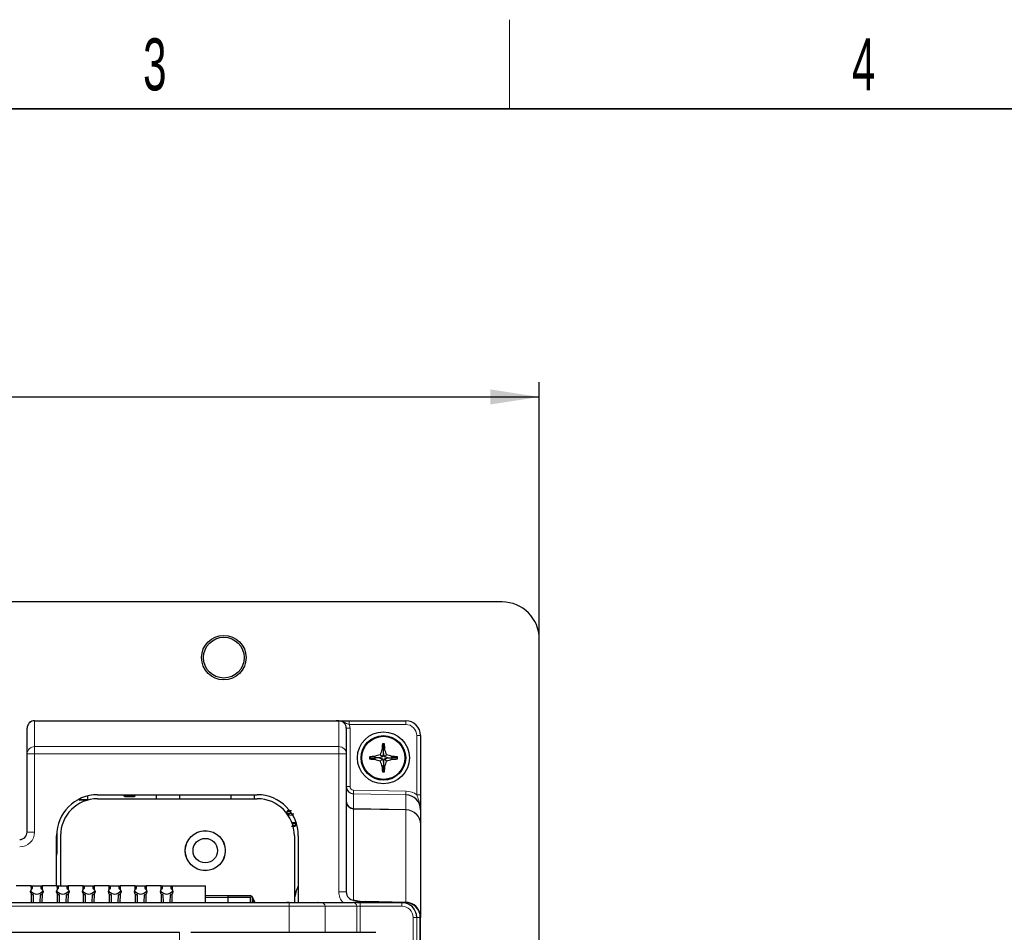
# Model space of a CAD drawing. Header units: millimetres. Extents: x 5 to 418, y 2 to 292.
# Tile 30 of 36: x 136 to 203, y 227 to 288. Entities that reach past the tile are written whole.
import ezdxf

# ---------------------------------------------------------------- set-up
doc = ezdxf.new("R2010")
doc.units = ezdxf.units.MM
doc.layers.add('SLD-0', color=7, linetype='Continuous')
doc.styles.add('SLDTEXTSTYLE0', font='TXT', dxfattribs={"width": 0.605})
doc.dimstyles.new('SLDDIMSTYLE0', dxfattribs={"dimtxt": 3.5, "dimasz": 3.302, "dimexe": 0, "dimexo": 0.0625, "dimgap": 0.875, "dimtad": 1, "dimlfac": 2, "dimrnd": 1e-09, "dimzin": 12, "dimdsep": 46, "dimtxsty": 'SLDTEXTSTYLE0', "dimsah": 1, "dimcen": 0.09, "dimadec": 0, "dimazin": 3, "dimtfac": 1, "dimtofl": 0, "dimtmove": 0, "dimatfit": 3, "dimfxl": 1, "dimfrac": 2, "dimtolj": 1, "dimtzin": 12, "dimarcsym": 0})

# ---------------------------------------------------------------- blocks, each defined once
blk = doc.blocks.new('_D')
at = {"layer": 'SLD-0'}
for p, q in [((91.251, 246.78), (91.251, 264.09)), ((171.251, 246.78), (171.251, 264.09)), ((91.251, 263.09), (171.251, 263.09))]:
    blk.add_line(p, q, dxfattribs=at)
for points in [[(91.251, 263.09), (94.553, 262.582), (94.553, 263.598)], [(171.251, 263.09), (167.949, 263.598), (167.949, 262.582)]]:
    blk.add_solid(points, dxfattribs=at)
at = {"layer": 'SLD-0', "insert": (127.241, 267.602), "char_height": 3.5, "attachment_point": 1, "style": 'SLDTEXTSTYLE0'}
blk.add_mtext('160', dxfattribs=at)

msp = doc.modelspace()

# ---------------------------------------------------------------- linework, layer by layer
at = {"color": 7, "linetype": 'Continuous', "lineweight": 25}
for p, q in [((168.7511, 249.2805), (93.7511, 249.2805)), ((171.2511, 91.7805), (171.2511, 246.7805)), ((136.7511, 239.0429), (136.7511, 240.7805)), ((137.2511, 241.2803), (137.2511, 241.2805)), ((137.2511, 241.2805), (157.5635, 241.2805)), ((158.2511, 240.7714), (158.2511, 239.0429)), ((158.455, 241.2805), (162.2511, 241.2805)), ((163.2511, 240.2805), (163.2511, 236.2876)), ((160.7511, 239.6555), (160.6809, 239.7258)), ((160.7511, 239.6555), (160.8214, 239.7258)), ((160.7511, 239.6555), (160.7511, 239.3363)), ((136.7511, 233.7805), (136.7511, 239.0429)), ((158.2511, 239.0429), (158.2511, 229.7473)), ((159.8761, 238.7805), (159.8059, 238.8508)), ((159.8761, 238.7805), (159.8059, 238.7102)), ((159.8761, 238.7805), (160.1953, 238.7805)), ((160.1953, 238.7805), (160.1812, 238.877)), ((160.1953, 238.7805), (160.1812, 238.684)), ((160.4611, 238.7805), (160.1953, 238.7805)), ((160.6845, 238.8471), (160.4611, 238.7805)), ((160.4611, 238.7805), (160.6845, 238.7139)), ((160.6845, 238.8471), (160.5371, 238.9946)), ((160.7511, 239.3363), (160.6547, 239.3504)), ((160.7511, 239.0705), (160.6845, 238.8471)), ((160.7511, 239.3363), (160.8476, 239.3504)), ((160.7511, 239.0705), (160.7511, 239.3363)), ((160.8178, 238.8471), (160.7511, 239.0705)), ((160.8178, 238.8471), (160.9652, 238.9946)), ((161.0412, 238.7805), (160.8178, 238.8471)), ((160.8178, 238.7139), (161.0412, 238.7805)), ((161.0412, 238.7805), (161.307, 238.7805)), ((161.307, 238.7805), (161.3211, 238.877)), ((161.307, 238.7805), (161.3211, 238.684)), ((161.6261, 238.7805), (161.307, 238.7805)), ((161.6261, 238.7805), (161.6964, 238.8508)), ((161.6261, 238.7805), (161.6964, 238.7102)), ((160.6845, 238.7139), (160.5371, 238.5664)), ((160.7511, 238.2246), (160.6547, 238.2105)), ((160.6845, 238.7139), (160.7511, 238.4905)), ((160.7511, 238.4905), (160.8178, 238.7139)), ((160.7511, 238.4905), (160.7511, 238.2246)), ((160.7511, 238.2246), (160.8476, 238.2105)), ((160.7511, 237.9055), (160.7511, 238.2246)), ((160.8178, 238.7139), (160.9652, 238.5664)), ((160.7511, 237.9055), (160.6809, 237.8352)), ((160.7511, 237.9055), (160.8214, 237.8352)), ((140.8511, 235.9805), (140.8511, 236.2205)), ((141.5011, 236.2979), (152.2511, 236.2979)), ((143.2761, 236.2979), (143.2761, 236.2305)), ((144.0261, 236.2305), (144.0261, 236.2979)), ((145.4616, 236.0305), (145.4616, 236.2979)), ((147.0366, 236.0305), (147.0366, 236.2979)), ((150.4656, 236.2979), (150.4656, 236.0305)), ((152.0366, 236.2979), (152.0366, 236.0305)), ((140.2511, 235.9996), (140.2511, 235.9805)), ((141.5011, 236.0305), (152.2511, 236.0305)), ((154.2511, 235.1555), (154.2511, 235.0305)), ((163.2511, 235.2868), (163.2511, 234.3026)), ((154.8511, 234.2055), (154.6583, 234.2055)), ((154.8511, 234.4305), (154.8511, 234.4785)), ((154.8511, 234.2055), (154.8511, 234.3305)), ((163.2511, 234.3026), (163.2511, 228.0305)), ((138.7337, 230.1555), (138.7337, 233.5305)), ((138.7511, 233.8408), (138.7511, 232.3805)), ((139.0011, 233.5305), (139.0011, 230.1555)), ((154.7511, 233.5305), (154.7511, 229.0355)), ((155.0186, 233.5305), (155.0186, 229.0305)), ((137.0323, 230.1555), (136.02, 230.1555)), ((137.037, 229.9261), (137.0323, 230.1555)), ((137.0323, 230.1555), (137.0961, 230.1555)), ((137.0961, 230.1555), (137.0961, 229.9968)), ((137.0961, 230.1555), (137.7061, 230.1555)), ((137.7061, 229.9968), (137.7061, 230.1555)), ((137.7061, 230.1555), (137.77, 230.1555)), ((137.77, 230.1555), (137.7653, 229.9261)), ((138.7823, 230.1555), (137.77, 230.1555)), ((138.787, 229.9261), (138.7823, 230.1555)), ((138.7823, 230.1555), (138.8461, 230.1555)), ((138.8461, 230.1555), (138.8461, 229.9968)), ((138.8461, 230.1555), (139.4561, 230.1555)), ((139.4561, 229.9968), (139.4561, 230.1555)), ((139.4561, 230.1555), (139.52, 230.1555)), ((139.52, 230.1555), (139.5153, 229.9261)), ((140.5323, 230.1555), (139.52, 230.1555)), ((140.537, 229.9261), (140.5323, 230.1555)), ((140.5323, 230.1555), (140.5961, 230.1555)), ((140.5961, 230.1555), (140.5961, 229.9968)), ((140.5961, 230.1555), (141.2061, 230.1555)), ((141.2061, 229.9968), (141.2061, 230.1555)), ((141.2061, 230.1555), (141.27, 230.1555)), ((141.27, 230.1555), (141.2653, 229.9261)), ((142.2823, 230.1555), (141.27, 230.1555)), ((142.287, 229.9261), (142.2823, 230.1555)), ((142.2823, 230.1555), (142.3461, 230.1555)), ((142.3461, 230.1555), (142.3461, 229.9968)), ((142.3461, 230.1555), (142.9561, 230.1555)), ((142.9561, 229.9968), (142.9561, 230.1555)), ((142.9561, 230.1555), (143.02, 230.1555)), ((143.02, 230.1555), (143.0153, 229.9261)), ((144.0323, 230.1555), (143.02, 230.1555)), ((144.037, 229.9261), (144.0323, 230.1555)), ((144.0323, 230.1555), (144.0961, 230.1555)), ((144.0961, 230.1555), (144.0961, 229.9968)), ((144.0961, 230.1555), (144.7061, 230.1555)), ((144.7061, 229.9968), (144.7061, 230.1555)), ((144.7061, 230.1555), (144.77, 230.1555)), ((144.77, 230.1555), (144.7653, 229.9261)), ((145.7823, 230.1555), (144.77, 230.1555)), ((145.787, 229.9261), (145.7823, 230.1555)), ((145.7823, 230.1555), (145.8461, 230.1555)), ((145.8461, 230.1555), (145.8461, 229.9968)), ((145.8461, 230.1555), (146.4561, 230.1555)), ((146.4561, 229.9968), (146.4561, 230.1555)), ((146.4561, 230.1555), (146.52, 230.1555)), ((146.52, 230.1555), (146.5153, 229.9261)), ((146.52, 230.1555), (148.7761, 230.1555)), ((148.7761, 229.0305), (148.7761, 230.1555)), ((136.9761, 229.7305), (136.9761, 229.8055)), ((137.055, 229.0305), (137.0434, 229.6053)), ((137.0961, 229.9968), (137.0608, 229.9405)), ((137.1261, 229.5805), (137.153, 229.5805)), ((137.153, 229.5805), (137.1626, 229.0305)), ((137.6396, 229.0305), (137.6492, 229.5805)), ((137.6492, 229.5805), (137.6761, 229.5805)), ((137.7414, 229.9405), (137.7061, 229.9968)), ((137.7589, 229.6053), (137.7473, 229.0305)), ((137.8261, 229.8055), (137.8261, 229.7305)), ((138.7261, 229.7305), (138.7261, 229.8055)), ((138.805, 229.0305), (138.7934, 229.6053)), ((138.8461, 229.9968), (138.8108, 229.9405)), ((138.8761, 229.5805), (138.903, 229.5805)), ((138.903, 229.5805), (138.9126, 229.0305)), ((139.3896, 229.0305), (139.3992, 229.5805)), ((139.3992, 229.5805), (139.4261, 229.5805)), ((139.4914, 229.9405), (139.4561, 229.9968)), ((139.5089, 229.6053), (139.4973, 229.0305)), ((139.5761, 229.8055), (139.5761, 229.7305)), ((140.4761, 229.7305), (140.4761, 229.8055)), ((140.555, 229.0305), (140.5434, 229.6053)), ((140.5961, 229.9968), (140.5608, 229.9405)), ((140.6261, 229.5805), (140.653, 229.5805)), ((140.653, 229.5805), (140.6626, 229.0305)), ((141.1396, 229.0305), (141.1492, 229.5805)), ((141.1492, 229.5805), (141.1761, 229.5805)), ((141.2414, 229.9405), (141.2061, 229.9968)), ((141.2589, 229.6053), (141.2473, 229.0305)), ((141.3261, 229.8055), (141.3261, 229.7305)), ((142.2261, 229.7305), (142.2261, 229.8055)), ((142.305, 229.0305), (142.2934, 229.6053)), ((142.3461, 229.9968), (142.3108, 229.9405)), ((142.3761, 229.5805), (142.403, 229.5805)), ((142.403, 229.5805), (142.4126, 229.0305)), ((142.8896, 229.0305), (142.8992, 229.5805)), ((142.8992, 229.5805), (142.9261, 229.5805)), ((142.9914, 229.9405), (142.9561, 229.9968)), ((143.0089, 229.6053), (142.9973, 229.0305)), ((143.0761, 229.8055), (143.0761, 229.7305)), ((143.9761, 229.7305), (143.9761, 229.8055)), ((144.055, 229.0305), (144.0434, 229.6053)), ((144.0961, 229.9968), (144.0608, 229.9405)), ((144.1261, 229.5805), (144.153, 229.5805)), ((144.153, 229.5805), (144.1626, 229.0305)), ((144.6396, 229.0305), (144.6492, 229.5805)), ((144.6492, 229.5805), (144.6761, 229.5805)), ((144.7414, 229.9405), (144.7061, 229.9968)), ((144.7589, 229.6053), (144.7473, 229.0305)), ((144.8261, 229.8055), (144.8261, 229.7305)), ((145.7261, 229.7305), (145.7261, 229.8055)), ((145.805, 229.0305), (145.7934, 229.6053)), ((145.8461, 229.9968), (145.8108, 229.9405)), ((145.8761, 229.5805), (145.903, 229.5805)), ((145.903, 229.5805), (145.9126, 229.0305)), ((146.3896, 229.0305), (146.3992, 229.5805)), ((146.3992, 229.5805), (146.4261, 229.5805)), ((146.4914, 229.9405), (146.4561, 229.9968)), ((146.5089, 229.6053), (146.4973, 229.0305)), ((146.5761, 229.8055), (146.5761, 229.7305)), ((148.7761, 229.5055), (150.3011, 229.5055)), ((150.3011, 229.3805), (150.3011, 229.5055)), ((150.3011, 229.5055), (151.7761, 229.5055)), ((108.099, 229.0305), (154.4033, 229.0305)), ((150.3011, 229.4055), (151.7761, 229.4055)), ((150.3011, 229.0305), (150.3011, 229.3805)), ((151.8011, 229.0305), (151.8011, 229.3805)), ((151.9011, 229.3805), (151.9011, 229.0305)), ((151.9011, 229.2507), (152.003, 229.0305)), ((152.1208, 229.0116), (151.9396, 229.4034)), ((152.8566, 229.0355), (152.8566, 229.0305)), ((152.935, 229.0355), (152.935, 229.0305)), ((152.9767, 229.0355), (152.9767, 229.0305)), ((152.9767, 229.0355), (152.9996, 229.0355)), ((152.9996, 229.0355), (152.9996, 229.0305)), ((152.9996, 229.0355), (153.3571, 229.0355)), ((153.3571, 229.0355), (153.3571, 229.0305)), ((153.3571, 229.0355), (153.3996, 229.0355)), ((153.3996, 229.0355), (153.3996, 229.0305)), ((153.3996, 229.0355), (153.8592, 229.0355)), ((153.8592, 229.0355), (153.8592, 229.0305)), ((153.9346, 229.0355), (153.9346, 229.0305)), ((153.9346, 229.0355), (153.99, 229.0355)), ((153.99, 229.0355), (153.99, 229.0305)), ((153.99, 229.0355), (154.2388, 229.0355)), ((154.2388, 229.0355), (154.2388, 229.0305)), ((154.2563, 229.0355), (154.2563, 229.0305)), ((154.3237, 229.0355), (154.2563, 229.0355)), ((154.3237, 229.0355), (154.3237, 229.0305)), ((154.3945, 229.0355), (154.3237, 229.0355)), ((154.4033, 229.0305), (156.5767, 229.0305)), ((154.436, 229.0355), (154.436, 229.0305)), ((154.4523, 229.0355), (154.4523, 229.0305)), ((154.6506, 229.0355), (154.6506, 229.0305)), ((154.85, 229.0355), (154.85, 229.0305)), ((154.8662, 229.0355), (154.8662, 229.0305)), ((155.0186, 229.3254), (155.0011, 229.0305)), ((155.0635, 229.0355), (155.0635, 229.0305)), ((155.0635, 229.0355), (155.3123, 229.0355)), ((155.3123, 229.0355), (155.3123, 229.0305)), ((155.3123, 229.0355), (155.3677, 229.0355)), ((155.3677, 229.0355), (155.3677, 229.0305)), ((155.3862, 229.0355), (155.3862, 229.0305)), ((155.4431, 229.0355), (155.4431, 229.0305)), ((155.4431, 229.0355), (155.9027, 229.0355)), ((155.9027, 229.0355), (155.9027, 229.0305)), ((155.9027, 229.0355), (155.9452, 229.0355)), ((155.9452, 229.0355), (155.9452, 229.0305)), ((155.9452, 229.0355), (156.3026, 229.0355)), ((156.3026, 229.0355), (156.3026, 229.0305)), ((156.3026, 229.0355), (156.3256, 229.0355)), ((156.3256, 229.0355), (156.3256, 229.0305)), ((156.3469, 229.0355), (156.3256, 229.0355)), ((156.3469, 229.0355), (156.3469, 229.0305)), ((156.5767, 229.0305), (158.71, 229.0305)), ((156.8066, 229.0355), (156.8066, 229.0305)), ((156.885, 229.0355), (156.885, 229.0305)), ((156.9267, 229.0355), (156.9267, 229.0305)), ((156.9267, 229.0355), (156.9496, 229.0355)), ((156.9496, 229.0355), (156.9496, 229.0305)), ((156.9496, 229.0355), (157.3071, 229.0355)), ((157.3071, 229.0355), (157.3071, 229.0305)), ((157.3071, 229.0355), (157.3496, 229.0355)), ((157.3496, 229.0355), (157.3496, 229.0305)), ((157.3496, 229.0355), (157.8092, 229.0355)), ((157.8092, 229.0355), (157.8092, 229.0305)), ((157.8846, 229.0355), (157.8846, 229.0305)), ((157.8846, 229.0355), (157.94, 229.0355)), ((157.94, 229.0355), (157.94, 229.0305)), ((157.94, 229.0355), (158.1888, 229.0355)), ((158.1888, 229.0355), (158.1888, 229.0305)), ((158.3037, 229.0355), (158.3037, 229.0305)), ((158.386, 229.0355), (158.386, 229.0305)), ((158.4023, 229.0355), (158.4023, 229.0305)), ((158.6006, 229.0355), (158.6006, 229.0305)), ((159.193, 229.0305), (158.71, 229.0305)), ((158.8, 229.0355), (158.8, 229.0305)), ((158.8162, 229.0355), (158.8162, 229.0305)), ((159.0135, 229.0355), (159.0135, 229.0305)), ((159.0135, 229.0355), (159.2623, 229.0355)), ((159.193, 229.0305), (162.0008, 229.0305)), ((159.2623, 229.0355), (159.2623, 229.0305)), ((159.2623, 229.0355), (159.3177, 229.0355)), ((159.3177, 229.0355), (159.3177, 229.0305)), ((159.3362, 229.0355), (159.3362, 229.0305)), ((159.3931, 229.0355), (159.3931, 229.0305)), ((159.3931, 229.0355), (159.8527, 229.0355)), ((162.2686, 229.0481), (159.5265, 229.0974)), ((159.8527, 229.0355), (159.8527, 229.0305)), ((159.8527, 229.0355), (159.8951, 229.0355)), ((159.8951, 229.0355), (159.8951, 229.0305)), ((159.8951, 229.0355), (160.2526, 229.0355)), ((160.2526, 229.0355), (160.2526, 229.0305)), ((160.2526, 229.0355), (160.2756, 229.0355)), ((160.2756, 229.0355), (160.2756, 229.0305)), ((160.2969, 229.0355), (160.2756, 229.0355)), ((160.2969, 229.0355), (160.2969, 229.0305)), ((162.0008, 229.0305), (162.2367, 229.0305)), ((162.2367, 229.0305), (162.2511, 229.0305)), ((163.238, 120.5422), (163.238, 228.0305)), ((163.2511, 120.5305), (163.2511, 228.0305)), ((115.4925, 227.0305), (147.0098, 227.0305)), ((147.0098, 227.0305), (147.0149, 227.0305)), ((147.7848, 227.0305), (159.7027, 227.0305)), ((159.7027, 227.0305), (160.2498, 227.0305))]:
    msp.add_line(p, q, dxfattribs=at)
at = {"color": 7, "linetype": 'Continuous', "lineweight": 18}
for p, q in [((137.2511, 241.2803), (137.2511, 239.5426)), ((157.5599, 241.2803), (137.2511, 241.2803)), ((157.7511, 239.5426), (157.7511, 241.272)), ((158.2511, 240.7714), (158.5011, 240.7714)), ((158.455, 241.0305), (158.455, 241.2805)), ((162.2511, 241.0305), (158.455, 241.0305)), ((158.5011, 240.7714), (158.5011, 236.8494)), ((162.2511, 241.0305), (162.2511, 241.2805)), ((163.0011, 240.2805), (163.2511, 240.2805)), ((163.0011, 236.2876), (163.0011, 240.2805)), ((137.2511, 239.0429), (137.2511, 239.5426)), ((137.2511, 239.5426), (157.7511, 239.5426)), ((157.7511, 239.0429), (157.7511, 239.5426)), ((137.2511, 239.0429), (136.7511, 239.0429)), ((137.2511, 239.0429), (137.2511, 233.7805)), ((157.7511, 239.0429), (137.2511, 239.0429)), ((157.7511, 239.0429), (158.2511, 239.0429)), ((157.7511, 229.7473), (157.7511, 239.0429)), ((158.2511, 236.8494), (158.5011, 236.8494)), ((143.2761, 236.2305), (144.0261, 236.2305)), ((158.7424, 236.3495), (158.7424, 235.3628)), ((162.2686, 236.2879), (158.7424, 236.3495)), ((158.7468, 236.5992), (162.273, 236.5376)), ((162.2686, 235.3016), (162.2686, 236.2879)), ((163.0011, 236.2876), (163.2511, 236.2876)), ((140.2511, 235.9805), (140.8511, 235.9805)), ((154.4913, 235.1555), (154.2511, 235.1555)), ((154.5768, 235.0305), (154.2511, 235.0305)), ((154.6384, 234.9305), (154.3224, 234.9305)), ((158.7424, 235.3628), (162.2686, 235.3016)), ((162.2686, 235.2742), (158.7424, 235.3355)), ((158.7424, 235.3355), (158.7424, 229.2042)), ((162.2686, 229.0481), (162.2686, 235.2742)), ((154.5835, 234.4305), (154.8511, 234.4305)), ((154.8511, 234.3305), (154.6197, 234.3305)), ((137.2511, 233.7805), (136.7511, 233.7805)), ((157.7511, 229.7473), (158.2511, 229.7473)), ((148.7761, 229.3805), (150.3011, 229.3805)), ((150.3011, 229.3805), (151.7761, 229.3805)), ((151.7761, 229.3805), (151.7761, 229.4055)), ((151.7761, 229.3805), (151.7761, 229.0305)), ((151.8011, 229.3805), (151.7761, 229.3805)), ((151.9396, 229.4034), (151.9011, 229.3783)), ((154.4033, 228.7805), (154.4033, 229.0305)), ((159.193, 228.7805), (159.193, 229.0305)), ((162.0008, 228.7805), (162.0008, 229.0305)), ((154.4033, 228.7805), (108.099, 228.7805)), ((154.4033, 227.0305), (154.4033, 228.7805)), ((156.8181, 228.7805), (154.4033, 228.7805)), ((156.8181, 228.7805), (156.8181, 227.0305)), ((158.9515, 228.7805), (156.8181, 228.7805)), ((158.9515, 227.0305), (158.9515, 228.7805)), ((158.9515, 228.7805), (159.193, 228.7805)), ((159.193, 228.7805), (159.193, 227.0305)), ((162.0008, 228.7805), (159.193, 228.7805)), ((162.7519, 120.7787), (162.7519, 228.0305)), ((162.7519, 228.0305), (163.0015, 228.0305)), ((163.0015, 228.0305), (163.0015, 120.7787)), ((163.238, 228.0305), (163.0015, 228.0305)), ((147.0098, 227.0305), (147.0098, 226.5305))]:
    msp.add_line(p, q, dxfattribs=at)
at = {"color": 7, "linetype": 'Continuous', "lineweight": 18, "flags": 128}
for points in [[(158.7424, 236.3495), (158.7425, 236.3559), (158.7428, 236.3713), (158.7432, 236.395), (158.7438, 236.4261), (158.7444, 236.4635), (158.7452, 236.5059), (158.746, 236.5517), (158.7468, 236.5992)], [(162.2686, 236.2879), (162.2687, 236.2943), (162.269, 236.3097), (162.2694, 236.3334), (162.2699, 236.3645), (162.2706, 236.4019), (162.2713, 236.4443), (162.2721, 236.4901), (162.273, 236.5376)]]:
    msp.add_lwpolyline(points, dxfattribs=at)
at = {"color": 7, "linetype": 'Continuous', "lineweight": 25, "flags": 128}
for points in [[(154.286, 234.9828), (154.2914, 234.9814), (154.3011, 234.9805)], [(154.3011, 234.9805), (154.2914, 234.9795), (154.2888, 234.9789)], [(138.7511, 232.3805), (138.7396, 232.2634), (138.7337, 232.2368)]]:
    msp.add_lwpolyline(points, dxfattribs=at)
at = {"color": 7, "linetype": 'Continuous', "lineweight": 25}
for centre, radius in [((150.0011, 245.5305), 1.5), ((150.0011, 245.5305), 1.375), ((160.7511, 238.7805), 1.75), ((160.7511, 238.7805), 1.5), ((160.7511, 238.7805), 1.45), ((148.7511, 232.5305), 1.35), ((148.7511, 232.5305), 1.345), ((148.7511, 232.5305), 0.825)]:
    msp.add_circle(centre, radius, dxfattribs=at)
for centre, radius, start, end in [((168.7511, 246.7805), 2.5, 0, 90), ((137.2511, 240.7805), 0.5, 90, 180), ((162.2511, 240.2805), 1, 0, 90), ((170.8435, 238.8277), 10.2022, 174.949936, 177.063131), ((160.7511, 228.2438), 11.4822, 89.649259, 90.350741), ((150.654, 238.8274), 10.207, 2.937367, 5.049565), ((171.3604, 238.7805), 11.5547, 179.651461, 180.348539), ((160.7036, 228.6901), 10.2002, 92.935533, 95.049136), ((163.8683, 228.3154), 11.1866, 107.324446, 109.244161), ((171.2062, 235.6668), 11.1761, 160.755665, 162.677172), ((150.2961, 235.6668), 11.1761, 17.322828, 19.244335), ((157.6335, 228.3136), 11.1885, 70.756, 72.675393), ((160.7987, 228.6901), 10.2002, 84.950864, 87.064467), ((150.1419, 238.7805), 11.5547, 359.651461, 0.348539), ((160.705, 248.8848), 10.2143, 264.95005, 267.060754), ((163.8485, 249.1872), 11.125, 250.7527, 252.68302), ((171.2023, 241.8927), 11.1719, 197.321719, 199.244014), ((170.8479, 238.7336), 10.2066, 182.937327, 185.049605), ((150.6496, 238.7339), 10.2115, 354.950893, 357.062175), ((150.3, 241.8927), 11.1719, 340.755986, 342.678281), ((157.6532, 249.189), 11.1269, 287.317142, 289.247138), ((160.7973, 248.8848), 10.2143, 272.939246, 275.04995), ((160.7511, 250.0707), 12.2357, 269.670858, 270.329142), ((158.7511, 236.8494), 0.5, 180, 269), ((141.5011, 233.5305), 2.7675, 90, 180), ((143.3261, 236.2305), 0.05, 180, 270), ((143.9761, 236.2305), 0.05, 270, 0), ((152.2511, 233.5305), 2.7675, 0, 90), ((141.5011, 233.5305), 2.5, 90, 180), ((140.3011, 235.9805), 0.05, 180, 270), ((140.8011, 235.9805), 0.05, 301.874004, 0), ((152.2511, 233.5305), 2.5, 0, 90), ((154.3011, 235.1555), 0.05, 90, 180), ((154.8011, 234.4305), 0.05, 270, 0), ((154.8011, 234.3305), 0.05, 0, 90), ((136.2511, 233.7805), 0.5, 270, 0), ((157.2511, 229.0305), 2.5, 153.254969, 180), ((137.1261, 229.8055), 0.15, 126.483142, 180.000001), ((137.1261, 229.7305), 0.15, 180.000001, 236.530725), ((137.1261, 229.8055), 0.15, 115.804012, 126.483142), ((137.1261, 229.7305), 0.15, 236.530725, 270.000001), ((137.6761, 229.7305), 0.15, 270.000001, 303.469276), ((137.6761, 229.8055), 0.15, 53.51686, 64.19599), ((137.6761, 229.7305), 0.15, 303.469276, 0.000001), ((137.6761, 229.8055), 0.15, 0.000001, 53.51686), ((138.8761, 229.8055), 0.15, 126.483142, 180.000001), ((138.8761, 229.7305), 0.15, 180.000001, 236.530725), ((138.8761, 229.8055), 0.15, 115.804012, 126.483142), ((138.8761, 229.7305), 0.15, 236.530725, 270.000001), ((139.4261, 229.7305), 0.15, 270.000001, 303.469276), ((139.4261, 229.8055), 0.15, 53.51686, 64.19599), ((139.4261, 229.7305), 0.15, 303.469276, 0.000001), ((139.4261, 229.8055), 0.15, 0.000001, 53.51686), ((140.6261, 229.8055), 0.15, 126.483142, 180.000001), ((140.6261, 229.7305), 0.15, 180.000001, 236.530725), ((140.6261, 229.8055), 0.15, 115.804012, 126.483142), ((140.6261, 229.7305), 0.15, 236.530725, 270.000001), ((141.1761, 229.7305), 0.15, 270.000001, 303.469276), ((141.1761, 229.8055), 0.15, 53.51686, 64.19599), ((141.1761, 229.7305), 0.15, 303.469276, 0.000001), ((141.1761, 229.8055), 0.15, 0.000001, 53.51686), ((142.3761, 229.8055), 0.15, 126.483142, 180.000001), ((142.3761, 229.7305), 0.15, 180.000001, 236.530725), ((142.3761, 229.8055), 0.15, 115.804012, 126.483142), ((142.3761, 229.7305), 0.15, 236.530725, 270.000001), ((142.9261, 229.7305), 0.15, 270.000001, 303.469276), ((142.9261, 229.8055), 0.15, 53.51686, 64.19599), ((142.9261, 229.7305), 0.15, 303.469276, 0.000001), ((142.9261, 229.8055), 0.15, 0.000001, 53.51686), ((144.1261, 229.8055), 0.15, 126.483142, 180.000001), ((144.1261, 229.7305), 0.15, 180.000001, 236.530725), ((144.1261, 229.8055), 0.15, 115.804012, 126.483142), ((144.1261, 229.7305), 0.15, 236.530725, 270.000001), ((144.6761, 229.7305), 0.15, 270.000001, 303.469276), ((144.6761, 229.8055), 0.15, 53.51686, 64.19599), ((144.6761, 229.7305), 0.15, 303.469276, 0.000001), ((144.6761, 229.8055), 0.15, 0.000001, 53.51686), ((145.8761, 229.8055), 0.15, 126.483142, 180.000001), ((145.8761, 229.7305), 0.15, 180.000001, 236.530725), ((145.8761, 229.8055), 0.15, 115.804012, 126.483142), ((145.8761, 229.7305), 0.15, 236.530725, 270.000001), ((146.4261, 229.7305), 0.15, 270.000001, 303.469276), ((146.4261, 229.8055), 0.15, 53.51686, 64.19599), ((146.4261, 229.7305), 0.15, 303.469276, 0.000001), ((146.4261, 229.8055), 0.15, 0.000001, 53.51686), ((151.7761, 229.3805), 0.125, 0.000001, 90.000001), ((151.7761, 229.3805), 0.025, 0.000001, 90.000001), ((162.2511, 228.0305), 1, 0, 90)]:
    msp.add_arc(centre, radius, start, end, dxfattribs=at)
at = {"color": 7, "linetype": 'Continuous', "lineweight": 18}
for centre, radius, start, end in [((162.2511, 240.2805), 0.75, 0, 90), ((137.251, 239.0427), 0.4998, 89.981557, 179.983535), ((157.7513, 239.0427), 0.4998, 0.016595, 90.01842), ((157.7725, 235.3491), 0.9701, 359.191573, 0.808427), ((161.2776, 235.2879), 0.9911, 359.208301, 0.791699), ((162.2516, 234.3022), 0.9996, 0.023299, 89.024312), ((162.2656, 234.2886), 0.9856, 0.812584, 89.827681), ((136.2511, 233.7805), 1, 270, 0), ((156.5723, 228.7847), 0.2459, 359.02526, 88.98981), ((158.7057, 228.7847), 0.2459, 359.02526, 88.98981)]:
    msp.add_arc(centre, radius, start, end, dxfattribs=at)
at = {"color": 7, "linetype": 'Continuous', "lineweight": 25}
for centre, major_axis, ratio, start_param, end_param in [((137.2511, 240.7805), (0.5, 0), 0.9996954, 1.5707963, 3.1415927), ((157.7511, 240.7714), (0, 0.5006), 0.9987826, 4.712389, 6.2831853), ((162.2511, 235.2868), (0, 1.0012), 0.9987528, 4.712389, 6.265732), ((158.7511, 235.8563), (0.5, 0), 0.987058, 3.1415927, 4.6949357), ((137.4011, 230.938), (0, 1.3284), 0.5770863, 2.5571517, 3.7260336), ((139.1511, 230.938), (0, 1.3284), 0.5770863, 2.5571517, 3.7260336), ((140.9011, 230.938), (0, 1.3284), 0.5770863, 2.5571517, 3.7260336), ((142.6511, 230.938), (0, 1.3284), 0.5770863, 2.5571517, 3.7260336), ((144.4011, 230.938), (0, 1.3284), 0.5770863, 2.5571517, 3.7260336), ((146.1511, 230.938), (0, 1.3284), 0.5770863, 2.5571517, 3.7260336), ((158.7511, 229.7473), (0, 0.5431), 0.920569, 1.5707963, 3.1241394), ((162.0008, 228.0305), (1.0007, 0), 0.9993138, 0, 1.5707963), ((162.2367, 228.0305), (-1.0014, 0), 0.9986295, 3.1415927, 4.712389), ((162.2511, 228.0192), (0, -1.029), 0.9717846, 1.9679147, 3.1241394)]:
    msp.add_ellipse(centre, major_axis=major_axis, ratio=ratio, start_param=start_param, end_param=end_param, dxfattribs=at)
at = {"color": 7, "linetype": 'Continuous', "lineweight": 18}
for centre, major_axis, ratio, start_param, end_param in [((157.7511, 240.7714), (0, -0.7505), 0.9993908, 1.5707963, 1.9232158), ((158.7511, 236.8494), (0, -0.2502), 0.9991681, 4.712389, 6.265732), ((162.2511, 235.2868), (0, -1.251), 0.9991681, 2.4980915, 3.1241394), ((158.7511, 235.8563), (0, 0.5209), 0.9598542, 1.5707963, 3.1241394), ((158.7511, 229.7473), (0, -1.029), 0.9717846, 4.712389, 5.4829794), ((158.7511, 229.7473), (0, -1.029), 0.9717846, 0.8002059, 0.8872523), ((162.0008, 228.0305), (-0.751, 0), 0.9986295, 3.1415927, 4.712389)]:
    msp.add_ellipse(centre, major_axis=major_axis, ratio=ratio, start_param=start_param, end_param=end_param, dxfattribs=at)
at = {"color": 7, "linetype": 'Continuous', "lineweight": 25}
for points, knots in [([(157.691, 241.2735), (157.6733, 241.2741), (157.6403, 241.2751), (157.6081, 241.2769), (157.5852, 241.2781), (157.5716, 241.279), (157.5634, 241.2796), (157.5592, 241.28), (157.5591, 241.2802), (157.5598, 241.2803), (157.5599, 241.2803)], [0, 0, 0, 0, 0.30051852, 0.56058788, 0.73287204, 0.84060079, 0.90756789, 0.97493015, 0.99297269, 1, 1, 1, 1]), ([(157.5635, 241.2805), (157.5632, 241.2805), (157.562, 241.2805), (157.5608, 241.2804), (157.5599, 241.2803)], [0, 0, 0, 0, 0.2817299, 1, 1, 1, 1]), ([(157.5635, 241.2805), (157.5965, 241.2805), (157.6471, 241.2805), (157.7039, 241.2805), (157.74, 241.2805), (157.76, 241.2805), (157.78, 241.2805), (157.8133, 241.2805), (157.8553, 241.2805), (157.8988, 241.2805), (157.926, 241.2805), (157.9344, 241.2805)], [0, 0, 0, 0, 0.2884851, 0.4437429, 0.4871728, 0.5212055, 0.5616676, 0.6137354, 0.7663141, 0.9279782, 1, 1, 1, 1]), ([(157.7511, 241.272), (157.7503, 241.2721), (157.7303, 241.2727), (157.7102, 241.2731), (157.691, 241.2735)], [0, 0, 0, 0, 0.0430939, 1, 1, 1, 1]), ([(157.9344, 241.2805), (157.9779, 241.2805), (158.0716, 241.2805), (158.2476, 241.2805), (158.3858, 241.2805), (158.455, 241.2805)], [0, 0, 0, 0, 0.3014113, 0.6498597, 1, 1, 1, 1]), ([(143.3261, 236.1805), (143.3305, 236.1805), (143.3372, 236.1805), (143.3777, 236.1805), (143.4197, 236.1805), (143.4714, 236.1805), (143.5471, 236.1805), (143.6103, 236.1805), (143.6511, 236.1805)], [0, 0, 0, 0, 0.2394419, 0.36946, 0.499999, 0.6300178, 0.7605574, 1, 1, 1, 1]), ([(143.6511, 236.1805), (143.692, 236.1805), (143.7551, 236.1805), (143.8308, 236.1805), (143.8825, 236.1805), (143.9246, 236.1805), (143.965, 236.1805), (143.9718, 236.1805), (143.9761, 236.1805)], [0, 0, 0, 0, 0.2394442, 0.3694573, 0.4999999, 0.6300109, 0.7605586, 1, 1, 1, 1]), ([(163.2511, 236.2876), (163.2511, 236.2032), (163.2511, 235.9729), (163.2511, 235.6664), (163.2511, 235.4339), (163.2511, 235.3178), (163.2511, 235.2878), (163.2511, 235.2868)], [0, 0, 0, 0, 0.2218555, 0.6055719, 0.897911, 0.9965926, 1, 1, 1, 1]), ([(140.5511, 235.9305), (140.5184, 235.9305), (140.4529, 235.9305), (140.3702, 235.9305), (140.3124, 235.9305), (140.3049, 235.9305), (140.3011, 235.9305)], [0, 0, 0, 0, 0.25000241, 0.49999973, 0.75000367, 1, 1, 1, 1]), ([(140.5511, 235.9305), (140.5839, 235.9305), (140.6494, 235.9305), (140.7321, 235.9305), (140.7899, 235.9305), (140.7974, 235.9305), (140.8011, 235.9305)], [0, 0, 0, 0, 0.2500021, 0.5000012, 0.7500035, 1, 1, 1, 1]), ([(154.5511, 235.2055), (154.5197, 235.2055), (154.4712, 235.2055), (154.4129, 235.2055), (154.3732, 235.2055), (154.3408, 235.2055), (154.3097, 235.2055), (154.3045, 235.2055), (154.3011, 235.2055)], [0, 0, 0, 0, 0.2394445, 0.3693856, 0.4999997, 0.6299432, 0.7605602, 1, 1, 1, 1]), ([(154.4088, 234.9805), (154.3969, 234.9805), (154.357, 234.9805), (154.3131, 234.9805), (154.3051, 234.9805), (154.3011, 234.9805)], [0, 0, 0, 0, 0.1749258, 0.5874688, 1, 1, 1, 1]), ([(154.3011, 234.9805), (154.3051, 234.9805), (154.313, 234.9805), (154.3585, 234.9805), (154.4004, 234.9805), (154.4142, 234.9805)], [0, 0, 0, 0, 0.4014713, 0.802954, 1, 1, 1, 1]), ([(154.7261, 234.9805), (154.7009, 234.9805), (154.6498, 234.9805), (154.5843, 234.9805), (154.5511, 234.9805)], [0, 0, 0, 0, 0.4944608, 1, 1, 1, 1]), ([(154.6935, 234.9805), (154.6785, 234.9805), (154.6373, 234.9805), (154.5846, 234.9805), (154.5511, 234.9805)], [0, 0, 0, 0, 0.3654656, 1, 1, 1, 1]), ([(154.8011, 234.3805), (154.7974, 234.3805), (154.7899, 234.3805), (154.7321, 234.3805), (154.6494, 234.3805), (154.5839, 234.3805), (154.5511, 234.3805)], [0, 0, 0, 0, 0.2499967, 0.5000005, 0.7499977, 1, 1, 1, 1]), ([(154.8011, 234.1555), (154.7978, 234.1555), (154.7926, 234.1555), (154.7615, 234.1555), (154.7292, 234.1555), (154.6894, 234.1555), (154.6312, 234.1555), (154.5826, 234.1555), (154.5511, 234.1555)], [0, 0, 0, 0, 0.2394398, 0.3693787, 0.4999996, 0.6299364, 0.7605555, 1, 1, 1, 1]), ([(154.6881, 234.3805), (154.7019, 234.3805), (154.7438, 234.3805), (154.7892, 234.3805), (154.7972, 234.3805), (154.8011, 234.3805)], [0, 0, 0, 0, 0.1970511, 0.5985313, 1, 1, 1, 1]), ([(151.8471, 229.4803), (151.8609, 229.4743), (151.8986, 229.4578), (151.9237, 229.4245), (151.9396, 229.4034)], [0, 0, 0, 0, 0.3651075, 1, 1, 1, 1]), ([(158.7424, 229.2042), (158.7432, 229.204), (158.8118, 229.1866), (158.9719, 229.1498), (159.2391, 229.1092), (159.442, 229.1009), (159.5265, 229.0974)], [0, 0, 0, 0, 0.0035171, 0.3250278, 0.7187595, 1, 1, 1, 1])]:
    msp.add_open_spline(points, degree=3, knots=knots, dxfattribs=at)
at = {"color": 7, "linetype": 'Continuous', "lineweight": 18}
for points, knots in [([(158.455, 241.0305), (158.414, 241.044), (158.3237, 241.0737), (158.1869, 241.1453), (158.0605, 241.2106), (157.9395, 241.252), (157.8641, 241.2681), (157.8046, 241.2745), (157.7673, 241.2763), (157.7298, 241.2763), (157.7049, 241.2745), (157.691, 241.2735)], [0, 0, 0, 0, 0.1537445, 0.338209, 0.5833249, 0.6947384, 0.8168173, 0.8667196, 0.910854, 0.9500256, 1, 1, 1, 1]), ([(163.2511, 235.2868), (163.2511, 235.2882), (163.2511, 235.2912), (163.2511, 235.3021), (163.2506, 235.3406), (163.2436, 235.4881), (163.1961, 235.7536), (163.0919, 236.0395), (163.0235, 236.2263), (163.0011, 236.2876)], [0, 0, 0, 0, 0.0042402, 0.0088726, 0.0319781, 0.1172006, 0.4415704, 0.8169126, 1, 1, 1, 1])]:
    msp.add_open_spline(points, degree=3, knots=knots, dxfattribs=at)
at = {"layer": 'SLD-0', "lineweight": 18}
msp.add_line((169.25, 282.5), (169.25, 288.5), dxfattribs=at)
at = {"layer": 'SLD-0', "lineweight": 35}
msp.add_line((408, 282.5), (26, 282.5), dxfattribs=at)

# ---------------------------------------------------------------- texts
at = {"layer": 'SLD-0', "char_height": 3.5, "attachment_point": 2, "style": 'SLDTEXTSTYLE0'}
for s, insert in [('3', (145.3527, 287.243)), ('4', (193.1027, 287.243))]:
    msp.add_mtext(s, dxfattribs=dict(at, insert=insert))

# ---------------------------------------------------------------- dimensions: what is measured, and where the dimension line sits
at = {"layer": 'SLD-0'}
dim = msp.add_linear_dim(base=(171.2511, 263.09), p1=(91.2511, 246.7805), p2=(171.2511, 246.7805), dimstyle='SLDDIMSTYLE0', dxfattribs=at)
dim.commit()
dim.dimension.update_dxf_attribs({"geometry": '_D', "text_midpoint": (131.2511, 263.09), "dimtype": 160})

doc.saveas('drawing.dxf')
